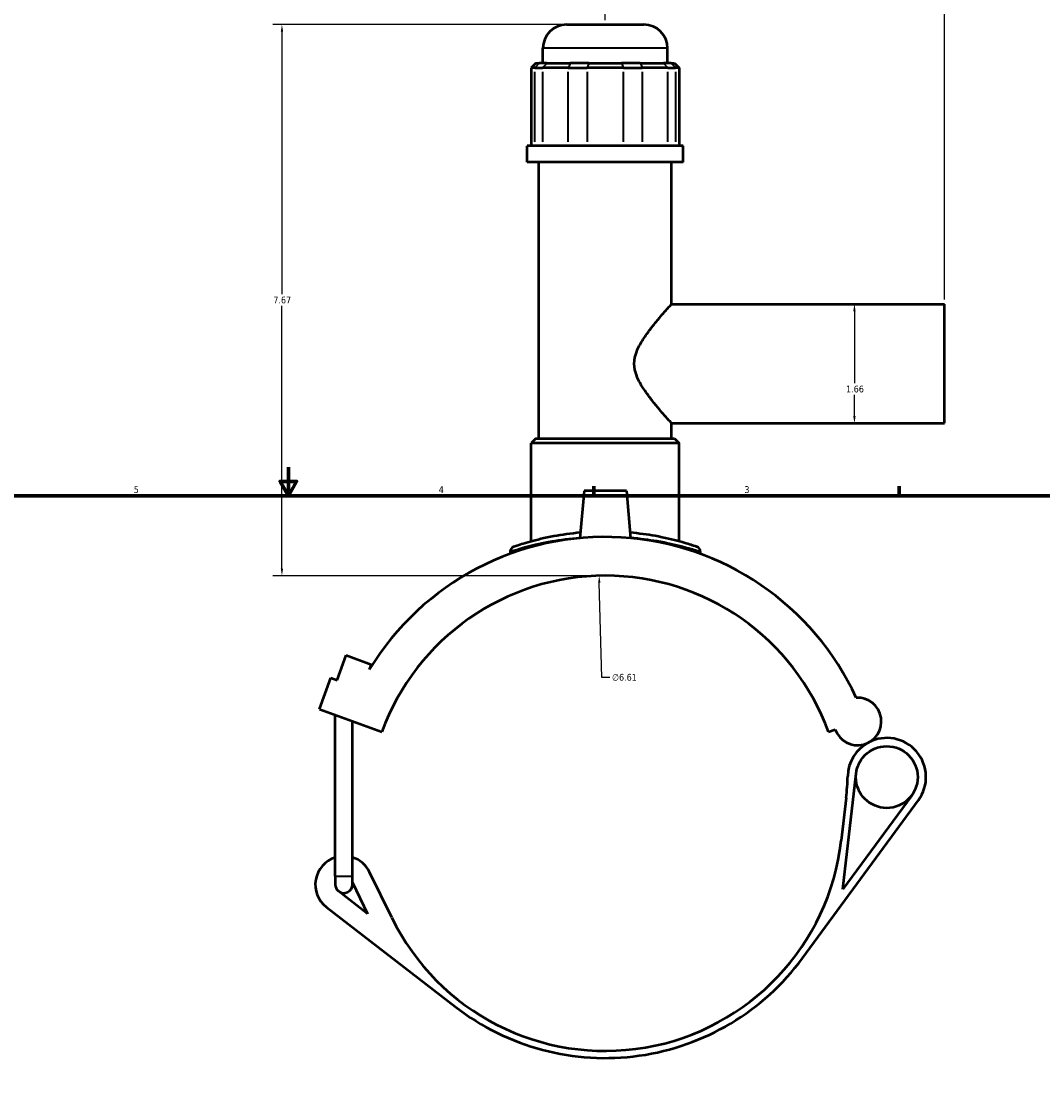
# Model space of a CAD drawing. Header units: inches. Extents: x -0.9 to 55.9, y -1.4 to 54.4.
# Tile 3 of 9: x 13.3 to 27.5, y 12.9 to 27.6. Entities that reach past the tile are written whole.
import ezdxf

# ---------------------------------------------------------------- set-up
doc = ezdxf.new("R2010")
doc.units = ezdxf.units.IN
doc.header["$MEASUREMENT"] = 0
for name, color, linetype, lineweight in [('Border (ANSI)', 7, 'Continuous', 70), ('Dimension (ANSI)', 7, 'Continuous', 25), ('Visible (ANSI)', 7, 'Continuous', 50), ('Visible Narrow (ANSI)', 7, 'Continuous', 35)]:
    doc.layers.add(name, color=color, linetype=linetype, lineweight=lineweight)
doc.styles.add('Note Text (ANSI)', font='tahoma.ttf')
doc.dimstyles.new('Default (ANSI)', dxfattribs={"dimtxt": 0.094488, "dimasz": 0.098425, "dimexe": 0.125, "dimexo": 0.0625, "dimgap": 0.031496, "dimtad": 0, "dimtih": 1, "dimtoh": 1, "dimrnd": 1e-08, "dimzin": 4, "dimdsep": 46, "dimtxsty": 'Note Text (ANSI)', "dimcen": 0.09, "dimdle": 0.393701, "dimclrd": 256, "dimclre": 256, "dimclrt": 5, "dimadec": 0, "dimazin": 1, "dimtfac": 1, "dimtofl": 0, "dimtmove": 0, "dimatfit": 3, "dimfxl": 1, "dimtolj": 1, "dimtzin": 4, "dimlwd": -1, "dimlwe": -1, "dimarcsym": 0})

# ---------------------------------------------------------------- blocks, each defined once
blk = doc.blocks.new('Borders Default Border')
at = {"layer": 'Border (ANSI)'}
for p, q in [((21.25, 21), (21.25, 21.134)), ((25.5, 21), (25.5, 21.134))]:
    blk.add_line(p, q, dxfattribs=at)
at = {"layer": 'Border (ANSI)', "flags": 128}
for points in [[(17, 21.4), (17, 21), (16.885, 21.2), (17.115, 21.2), (17, 21)], [(0.5, 1), (0.5, 21), (33.5, 21), (33.5, 1), (0.5, 1)]]:
    blk.add_lwpolyline(points, dxfattribs=at)
at = {"layer": 'Border (ANSI)', "color": 5, "true_color": 0x0000ff, "char_height": 0.0945, "attachment_point": 7, "style": 'Note Text (ANSI)'}
for s, insert in [('5', (14.847, 21.038)), ('4', (19.092, 21.04)), ('3', (23.346, 21.038))]:
    blk.add_mtext(s, dxfattribs=dict(at, insert=insert))
blk = doc.blocks.new('*D7')
at = {"layer": 'Defpoints', "color": 0, "transparency": 16777216}
for p in [(21.325, 19.888), (21.494, 13.276)]:
    blk.add_point(p, dxfattribs=at)
at = {"layer": 'Dimension (ANSI)', "transparency": 16777216}
for p, q in [((21.361, 18.471), (21.327, 19.79)), ((21.473, 18.471), (21.361, 18.471))]:
    blk.add_line(p, q, dxfattribs=at)
blk.add_solid([(21.344, 19.79), (21.311, 19.789), (21.325, 19.888)], dxfattribs=at)
at = {"layer": 'Dimension (ANSI)', "color": 5, "transparency": 16777216, "insert": (21.504, 18.522), "char_height": 0.0945, "attachment_point": 1, "style": 'Note Text (ANSI)'}
blk.add_mtext('\\A1;∅6.61', dxfattribs=at)
blk = doc.blocks.new('*D8')
at = {"layer": 'Defpoints', "color": 0, "transparency": 16777216}
for p in [(26.129, 27.811), (21.409, 27.559), (26.129, 23.668)]:
    blk.add_point(p, dxfattribs=at)
at = {"layer": 'Dimension (ANSI)', "transparency": 16777216}
for p, q in [((21.409, 27.622), (21.409, 27.936)), ((26.129, 23.731), (26.129, 27.936)), ((21.508, 27.811), (23.811, 27.811)), ((26.031, 27.811), (24.118, 27.811))]:
    blk.add_line(p, q, dxfattribs=at)
for points in [[(21.508, 27.827), (21.508, 27.794), (21.409, 27.811)], [(26.031, 27.827), (26.031, 27.794), (26.129, 27.811)]]:
    blk.add_solid(points, dxfattribs=at)
at = {"layer": 'Dimension (ANSI)', "color": 5, "transparency": 16777216, "insert": (23.842, 27.859), "char_height": 0.0945, "attachment_point": 1, "style": 'Note Text (ANSI)'}
blk.add_mtext('\\A1;4.72', dxfattribs=at)
blk = doc.blocks.new('*D9')
at = {"layer": 'Defpoints', "color": 0, "transparency": 16777216}
for p in [(24.878, 23.668), (24.878, 22.011), (24.878, 22.011)]:
    blk.add_point(p, dxfattribs=at)
at = {"layer": 'Dimension (ANSI)', "transparency": 16777216}
for p, q in [((24.878, 23.57), (24.878, 22.566)), ((24.878, 22.109), (24.878, 22.404))]:
    blk.add_line(p, q, dxfattribs=at)
for points in [[(24.861, 23.57), (24.894, 23.57), (24.878, 23.668)], [(24.861, 22.109), (24.894, 22.109), (24.878, 22.011)]]:
    blk.add_solid(points, dxfattribs=at)
at = {"layer": 'Dimension (ANSI)', "color": 5, "transparency": 16777216, "insert": (24.761, 22.534), "char_height": 0.0945, "attachment_point": 1, "style": 'Note Text (ANSI)'}
blk.add_mtext('\\A1;1.66', dxfattribs=at)
blk = doc.blocks.new('*D11')
at = {"layer": 'Defpoints', "color": 0, "transparency": 16777216}
for p in [(16.91, 27.559), (20.872, 27.559), (21.409, 19.889)]:
    blk.add_point(p, dxfattribs=at)
at = {"layer": 'Dimension (ANSI)', "transparency": 16777216}
for p, q in [((20.81, 27.559), (16.785, 27.559)), ((16.91, 27.461), (16.91, 23.805)), ((16.91, 19.988), (16.91, 23.644)), ((21.347, 19.889), (16.785, 19.889))]:
    blk.add_line(p, q, dxfattribs=at)
for points in [[(16.894, 27.461), (16.927, 27.461), (16.91, 27.559)], [(16.894, 19.988), (16.927, 19.988), (16.91, 19.889)]]:
    blk.add_solid(points, dxfattribs=at)
at = {"layer": 'Dimension (ANSI)', "color": 5, "transparency": 16777216, "insert": (16.79, 23.773), "char_height": 0.0945, "attachment_point": 1, "style": 'Note Text (ANSI)'}
blk.add_mtext('\\A1;7.67', dxfattribs=at)

msp = doc.modelspace()

# ---------------------------------------------------------------- linework, layer by layer
at = {"layer": 'Visible (ANSI)'}
for p, q in [((20.8722, 27.5593), (21.9464, 27.5593)), ((20.5415, 27.0224), (20.5415, 27.2286)), ((22.2771, 27.0224), (22.2771, 27.2286)), ((20.4452, 27.0224), (20.3791, 26.9563)), ((20.4294, 26.9563), (20.3791, 26.9563)), ((20.3791, 26.9563), (20.3791, 25.8719)), ((20.4294, 26.9563), (20.5374, 26.9563)), ((20.4452, 27.0224), (20.4905, 27.0224)), ((20.5985, 27.0224), (20.4905, 27.0224)), ((20.8954, 26.9563), (20.5374, 26.9563)), ((20.5985, 27.0224), (20.9207, 27.0224)), ((20.8954, 26.9563), (21.1562, 26.9563)), ((21.1815, 27.0224), (20.9207, 27.0224)), ((21.6624, 26.9563), (21.1562, 26.9563)), ((21.1815, 27.0224), (21.6371, 27.0224)), ((21.8979, 27.0224), (21.6371, 27.0224)), ((21.6624, 26.9563), (21.9232, 26.9563)), ((21.8979, 27.0224), (22.22, 27.0224)), ((22.2811, 26.9563), (21.9232, 26.9563)), ((22.3281, 27.0224), (22.22, 27.0224)), ((22.2811, 26.9563), (22.3892, 26.9563)), ((22.3281, 27.0224), (22.3734, 27.0224)), ((22.3734, 27.0224), (22.4395, 26.9563)), ((22.4395, 26.9563), (22.3892, 26.9563)), ((22.4395, 26.9563), (22.4395, 25.8719)), ((22.494, 25.8719), (20.3246, 25.8719)), ((20.3246, 25.6418), (20.3246, 25.8719)), ((22.494, 25.6418), (22.494, 25.8719)), ((22.494, 25.6418), (20.3246, 25.6418)), ((20.4873, 21.7984), (20.4873, 25.6418)), ((22.3313, 23.668), (22.3313, 25.6418)), ((22.3313, 23.668), (26.1293, 23.668)), ((26.1293, 22.0106), (26.1293, 23.668)), ((22.3313, 22.0106), (26.1293, 22.0106)), ((22.3313, 21.7984), (22.3313, 22.0106)), ((20.4449, 21.7984), (20.3788, 21.7323)), ((20.4449, 21.7984), (22.3736, 21.7984)), ((22.3736, 21.7984), (22.4398, 21.7323)), ((22.4398, 21.7323), (20.3788, 21.7323)), ((20.3788, 20.3653), (20.3788, 21.7323)), ((22.4398, 20.3653), (22.4398, 21.7323)), ((21.114, 21.0704), (21.0564, 20.4115)), ((21.7046, 21.0704), (21.114, 21.0704)), ((21.7046, 21.0704), (21.7622, 20.4115)), ((20.0864, 20.2264), (20.0864, 20.193)), ((22.7321, 20.2264), (22.7321, 20.193)), ((17.6769, 18.4334), (17.8035, 18.7815)), ((17.8035, 18.7815), (18.1516, 18.6548)), ((18.1516, 18.6548), (18.1257, 18.5837)), ((17.4315, 18.03), (17.5898, 18.4651)), ((17.5898, 18.4651), (17.6769, 18.4334)), ((17.4315, 18.03), (18.3016, 17.7133)), ((17.6524, 15.7091), (17.6524, 17.9496)), ((17.8905, 15.7091), (17.8905, 17.8629)), ((24.5169, 17.7133), (24.6102, 17.7472)), ((24.7167, 15.5257), (24.9013, 17.1343)), ((24.7629, 16.7985), (24.6948, 16.2051)), ((25.675, 16.8308), (24.7167, 15.5257)), ((24.1549, 14.5662), (25.7677, 16.7627)), ((18.4381, 15.1299), (18.128, 15.7644)), ((17.6524, 15.7091), (17.6524, 15.5901)), ((17.8905, 15.5901), (17.8905, 15.7091)), ((17.8905, 15.6176), (18.1026, 15.1837)), ((18.1026, 15.1837), (17.6987, 15.4959)), ((17.5288, 15.2761), (19.3264, 13.8869))]:
    msp.add_line(p, q, dxfattribs=at)
msp.add_circle((25.3284, 17.0852), 0.4299, dxfattribs=at)
for centre, radius, start, end in [((20.8722, 27.2286), 0.3307, 90, 180), ((21.9464, 27.2286), 0.3307, 0, 90), ((21.4093, 16.5822), 3.8455, 24.72321, 148.63512), ((20.1526, 20.2264), 0.0661, 109.02692, 180), ((22.666, 20.2264), 0.0661, 0, 70.97308), ((21.4093, 16.5822), 3.3071, 20, 160), ((24.9209, 17.8603), 0.3307, 200, 93.23107), ((25.3284, 17.0852), 0.545, 117.73326, 178.65469), ((25.3284, 17.0852), 0.545, 323.71097, 117.73326), ((21.4774, 17.1757), 3.3071, 353.45136, 358.65469), ((21.4093, 16.5822), 3.3071, 206.0497, 353.45136), ((17.7715, 15.5901), 0.3969, 107.4576, 232.3039), ((17.7715, 15.5901), 0.3969, 26.0497, 72.5424), ((17.7715, 15.5901), 0.1191, 180, 232.3039), ((17.7715, 15.5901), 0.1191, 232.3039, 0), ((21.4093, 16.5822), 3.4063, 232.3039, 323.71097)]:
    msp.add_arc(centre, radius, start, end, dxfattribs=at)
for points, knots in [([(22.3313, 22.0106), (22.3313, 22.0106), (22.3261, 22.0163), (22.3057, 22.0392), (22.2904, 22.0563), (22.2518, 22.1), (22.2285, 22.1266), (22.1772, 22.1862), (22.1492, 22.2192), (22.0909, 22.2901), (22.0581, 22.3309), (21.9918, 22.4187), (21.9583, 22.4656), (21.8967, 22.564), (21.8687, 22.6153), (21.8269, 22.7228), (21.8134, 22.7791), (21.8134, 22.8995), (21.8269, 22.9558), (21.8687, 23.0633), (21.8967, 23.1146), (21.9583, 23.213), (21.9918, 23.2599), (22.0581, 23.3477), (22.0909, 23.3885), (22.1492, 23.4594), (22.1772, 23.4924), (22.2285, 23.552), (22.2518, 23.5786), (22.2904, 23.6223), (22.3057, 23.6394), (22.3261, 23.6623), (22.3313, 23.668), (22.3313, 23.668)], [3.5361335, 3.5361335, 3.5361335, 3.5361335, 3.9618203, 3.9618203, 4.3875072, 4.3875072, 4.813194, 4.813194, 5.2388808, 5.2388808, 5.6972274, 5.6972274, 6.1555739, 6.1555739, 6.6139205, 6.6139205, 7.072267, 7.072267, 7.5306136, 7.5306136, 7.9889601, 7.9889601, 8.4473067, 8.4473067, 8.9056532, 8.9056532, 9.3313401, 9.3313401, 9.7570269, 9.7570269, 10.1827137, 10.1827137, 10.6084005, 10.6084005, 10.6084005, 10.6084005]), ([(21.063, 20.4878), (20.9314, 20.476), (20.8062, 20.4581), (20.5654, 20.4134), (20.4535, 20.3859), (20.2699, 20.3352), (20.2011, 20.3125), (20.1421, 20.2928), (20.1312, 20.2891), (20.1312, 20.2891)], [16.2054972, 16.2054972, 16.2054972, 16.2054972, 17.2461022, 17.2461022, 18.432932, 18.432932, 19.6914581, 19.6914581, 20.4251385, 20.4251385, 20.4251385, 20.4251385]), ([(22.6875, 20.2889), (22.6875, 20.2889), (22.6708, 20.2948), (22.598, 20.3188), (22.5335, 20.3395), (22.3556, 20.3884), (22.2376, 20.4171), (21.9959, 20.4605), (21.8785, 20.4768), (21.7555, 20.4877)], [10.2125739, 10.2125739, 10.2125739, 10.2125739, 11.1126981, 11.1126981, 12.2276291, 12.2276291, 13.4602202, 13.4602202, 14.4322265, 14.4322265, 14.4322265, 14.4322265])]:
    msp.add_open_spline(points, degree=3, knots=knots, dxfattribs=at)
at = {"layer": 'Visible Narrow (ANSI)'}
for p, q in [((22.2664, 27.2286), (20.5522, 27.2286)), ((20.4875, 27.0191), (20.4325, 26.9596)), ((20.5955, 27.0191), (20.5405, 26.9596)), ((20.9194, 27.0191), (20.8966, 26.9596)), ((21.1802, 27.0191), (21.1574, 26.9596)), ((21.6383, 27.0191), (21.6611, 26.9596)), ((21.8991, 27.0191), (21.9219, 26.9596)), ((22.2231, 27.0191), (22.2781, 26.9596)), ((22.3311, 27.0191), (22.3861, 26.9596)), ((20.4294, 25.9261), (20.4294, 26.902)), ((20.5374, 26.902), (20.5374, 25.9261)), ((20.8954, 25.9261), (20.8954, 26.902)), ((21.1562, 26.902), (21.1562, 25.9261)), ((21.6624, 25.9261), (21.6624, 26.902)), ((21.9232, 26.902), (21.9232, 25.9261)), ((22.2811, 25.9261), (22.2811, 26.902)), ((22.3892, 26.902), (22.3892, 25.9261)), ((17.6539, 15.7091), (17.8891, 15.7091))]:
    msp.add_line(p, q, dxfattribs=at)
msp.add_arc((22.666, 20.2264), 0.0661, 3.54865, 67.42443, dxfattribs=at)
for points, knots in [([(20.0866, 20.2265), (20.0866, 20.2265), (20.0979, 20.2302), (20.159, 20.2496), (20.2302, 20.2719), (20.4201, 20.3218), (20.536, 20.3488), (20.787, 20.3931), (20.9187, 20.4109), (21.0573, 20.4224)], [-20.4251385, -20.4251385, -20.4251385, -20.4251385, -19.6914581, -19.6914581, -18.432932, -18.432932, -17.2461022, -17.2461022, -16.189333, -16.189333, -16.189333, -16.189333]), ([(21.7612, 20.4224), (21.8908, 20.4116), (22.0145, 20.3954), (22.2665, 20.3524), (22.3886, 20.3242), (22.5728, 20.2761), (22.6395, 20.2558), (22.7148, 20.2321), (22.7321, 20.2264), (22.7321, 20.2264)], [-14.4483905, -14.4483905, -14.4483905, -14.4483905, -13.4602202, -13.4602202, -12.2276291, -12.2276291, -11.1126981, -11.1126981, -10.2125739, -10.2125739, -10.2125739, -10.2125739])]:
    msp.add_open_spline(points, degree=3, knots=knots, dxfattribs=at)

# ---------------------------------------------------------------- block references
msp.add_blockref('Borders Default Border', (0, 0))

# ---------------------------------------------------------------- dimensions: what is measured, and where the dimension line sits
at = {"layer": 'Dimension (ANSI)'}
for base, p1, p2, angle, override, picture, middle in [((26.1293, 27.8108), (21.4093, 27.5593), (26.1293, 23.668), 180, {"dimgap": 0.031496, "dimtih": 0, "dimtoh": 0, "dimdec": 2, "dimtol": 0, "dimlim": 0, "dimtp": 0, "dimtm": 0, "dimtdec": 2, "dimatfit": 1}, '*D8', (23.9643, 27.8108)), ((16.9102, 27.5593), (21.4093, 19.8893), (20.8722, 27.5593), 90, {"dimgap": 0.031496, "dimdec": 2, "dimtol": 0, "dimlim": 0, "dimtp": 0, "dimtm": 0, "dimtdec": 2, "dimatfit": 1}, '*D11', (16.9102, 23.7243)), ((24.8775, 22.0106), (24.8775, 23.668), (24.8775, 22.0106), 270, {"dimgap": 0.031496, "dimdec": 2, "dimse1": 1, "dimse2": 1, "dimtol": 0, "dimlim": 0, "dimtp": 0, "dimtm": 0, "dimtdec": 2, "dimatfit": 1}, '*D9', (24.8775, 22.485))]:
    dim = msp.add_linear_dim(base=base, p1=p1, p2=p2, angle=angle, dimstyle='Default (ANSI)', override=override, dxfattribs=at)
    dim.commit()
    dim.dimension.update_dxf_attribs({"geometry": picture, "text_midpoint": middle, "dimtype": 160})
dim = msp.add_diameter_dim_2p(p1=(21.4939, 13.2762), p2=(21.3247, 19.8882), dimstyle='Default (ANSI)', override={"dimgap": 0.031496, "dimdec": 2, "dimlfac": 1, "dimtol": 0, "dimlim": 0, "dimtp": 0, "dimtm": 0, "dimtdec": 2}, dxfattribs=at)
dim.commit()
dim.dimension.update_dxf_attribs({"geometry": '*D7', "text_midpoint": (21.6738, 18.4712), "dimtype": 163})

doc.saveas('drawing.dxf')
